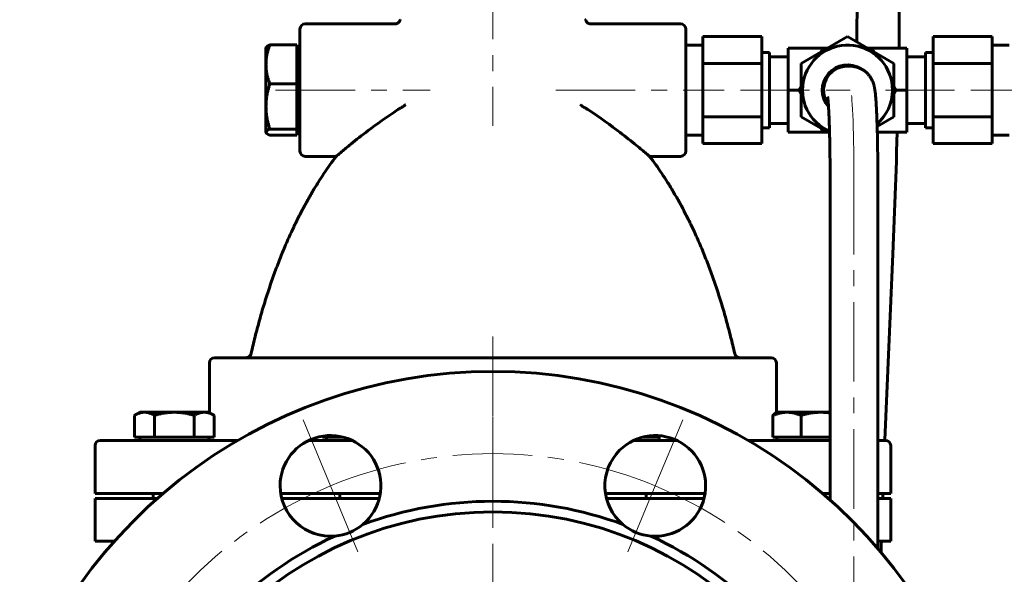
# Model space of a CAD drawing. Header units: millimetres. Extents: x 0 to 420, y 0 to 297.
# Tile 11 of 13: x 254 to 347, y 157 to 209. Entities that reach past the tile are written whole.
import ezdxf

# ---------------------------------------------------------------- set-up
doc = ezdxf.new("R2010")
doc.units = ezdxf.units.MM
for name, pattern in [('K5LT_AXLED', [12, 7.5, -1.5, 1.5, -1.5]), ('K5LT_BASIC', [0]), ('K5LT_THIN', [0])]:
    doc.linetypes.add(name, pattern=pattern)
doc.layers.add('Системный слой', color=7, linetype='Continuous')
doc.layers.add('Системный слой (1)', color=7, linetype='Continuous', true_color=0x6c6c6c)
doc.styles.add('KDIMTEXTSTYLE', font='GOST_AU.SHX', dxfattribs={"width": 0.96, "oblique": 15, "height": 5})
doc.styles.add('KTEXTSTYLE', font='GOST_AU.SHX', dxfattribs={"width": 0.56, "height": 5})
doc.dimstyles.new('KDIMSTYLE (0.50)', dxfattribs={"dimtxt": 5, "dimasz": 1, "dimexe": 2, "dimexo": 0, "dimgap": 1, "dimtad": 1, "dimlfac": 2, "dimtxsty": 'KDIMTEXTSTYLE', "dimsah": 1, "dimcen": 0, "dimdle": 1, "dimadec": 0, "dimazin": 0, "dimtfac": 0.667, "dimtmove": 0, "dimatfit": 3, "dimfxl": 1, "dimtvp": 1, "dimtolj": 1, "dimtzin": 0, "dimarcsym": 0})

# ---------------------------------------------------------------- blocks, each defined once
blk = doc.blocks.new('U62')
at = {"layer": 'Системный слой (1)', "color": 143, "linetype": 'K5LT_BASIC', "lineweight": 60, "true_color": 0x33acca}
for p, q in [((316.828, 202.479), (316.828, 208.229)), ((316.828, 196.729), (316.828, 202.479))]:
    blk.add_line(p, q, dxfattribs=at)
blk = doc.blocks.new('U63')
at = {"layer": 'Системный слой (1)', "color": 143, "linetype": 'K5LT_BASIC', "lineweight": 60, "true_color": 0x33acca}
for p, q in [((262.975, 159.929), (261.14, 159.929)), ((336.14, 159.929), (334.924, 159.929))]:
    blk.add_line(p, q, dxfattribs=at)
blk = doc.blocks.new('U64')
at = {"layer": 'Системный слой (1)', "color": 143, "linetype": 'K5LT_BASIC', "lineweight": 60, "true_color": 0x33acca}
for p, q in [((266.986, 163.929), (261.14, 163.929)), ((287.927, 163.929), (278.738, 163.929)), ((318.542, 163.929), (309.353, 163.929)), ((330.424, 163.929), (330.294, 163.929)), ((336.14, 163.929), (334.924, 163.929))]:
    blk.add_line(p, q, dxfattribs=at)
blk = doc.blocks.new('U65')
at = {"layer": 'Системный слой (1)', "color": 143, "linetype": 'K5LT_BASIC', "lineweight": 60, "true_color": 0x33acca}
for p, q in [((274.588, 169.429), (261.64, 169.429)), ((285.362, 169.429), (281.304, 169.429)), ((315.977, 169.429), (311.918, 169.429)), ((330.424, 169.429), (322.692, 169.429)), ((335.64, 169.429), (334.924, 169.429))]:
    blk.add_line(p, q, dxfattribs=at)
blk = doc.blocks.new('U66')
at = {"layer": 'Системный слой (1)', "color": 143, "linetype": 'K5LT_BASIC', "lineweight": 60, "true_color": 0x33acca}
for p, q in [((261.14, 164.429), (267.559, 164.429)), ((278.635, 164.429), (288.03, 164.429)), ((309.25, 164.429), (318.645, 164.429)), ((329.721, 164.429), (330.424, 164.429)), ((334.924, 164.429), (336.14, 164.429))]:
    blk.add_line(p, q, dxfattribs=at)
blk = doc.blocks.new('U67')
at = {"layer": 'Системный слой (1)', "color": 143, "linetype": 'K5LT_BASIC', "lineweight": 60, "true_color": 0x33acca}
for start, end in [(0, 246.46258), (311.08569, 0)]:
    blk.add_arc((332.068, 202.479), 4.242, start, end, dxfattribs=at)
blk = doc.blocks.new('U68')
at = {"layer": 'Системный слой (1)', "color": 143, "linetype": 'K5LT_BASIC', "lineweight": 60, "true_color": 0x33acca}
for p, q in [((277.253, 198.512), (277.255, 198.49)), ((277.255, 198.49), (277.261, 198.468)), ((277.261, 198.468), (277.271, 198.447)), ((277.271, 198.447), (277.336, 198.374)), ((277.336, 198.374), (277.447, 198.299)), ((277.447, 198.299), (277.61, 198.218))]:
    blk.add_line(p, q, dxfattribs=at)
blk = doc.blocks.new('U69')
at = {"layer": 'Системный слой (1)', "color": 143, "linetype": 'K5LT_BASIC', "lineweight": 60, "true_color": 0x33acca}
for p, q in [((327.699, 202.106), (327.483, 202.479)), ((329.775, 198.509), (329.56, 198.882))]:
    blk.add_line(p, q, dxfattribs=at)
blk = doc.blocks.new('U71')
at = {"layer": 'Системный слой (1)', "color": 143, "linetype": 'K5LT_BASIC', "lineweight": 60, "true_color": 0x33acca}
for p, q in [((334.36, 206.449), (334.575, 206.076)), ((336.436, 202.852), (336.652, 202.479))]:
    blk.add_line(p, q, dxfattribs=at)
blk = doc.blocks.new('U73')
at = {"layer": 'Системный слой (1)', "color": 143, "linetype": 'K5LT_BASIC', "lineweight": 60, "true_color": 0x33acca}
for p, q in [((329.775, 206.449), (330.206, 206.449)), ((333.929, 206.449), (334.36, 206.449))]:
    blk.add_line(p, q, dxfattribs=at)
blk = doc.blocks.new('U74')
at = {"layer": 'Системный слой (1)', "color": 143, "linetype": 'K5LT_BASIC', "lineweight": 60, "true_color": 0x33acca}
for p, q in [((329.811, 172.07), (329.507, 172.079)), ((330.116, 172.044), (329.811, 172.07)), ((330.424, 172.001), (330.116, 172.044))]:
    blk.add_line(p, q, dxfattribs=at)
blk = doc.blocks.new('U75')
at = {"layer": 'Системный слой (1)', "color": 143, "linetype": 'K5LT_BASIC', "lineweight": 60, "true_color": 0x33acca}
for p, q in [((329.56, 206.076), (329.775, 206.449)), ((327.483, 202.479), (327.699, 202.852))]:
    blk.add_line(p, q, dxfattribs=at)
blk = doc.blocks.new('U76')
at = {"layer": 'Системный слой (1)', "color": 143, "linetype": 'K5LT_BASIC', "lineweight": 60, "true_color": 0x33acca}
for p, q in [((339.408, 202.479), (339.408, 206.043)), ((339.408, 198.916), (339.408, 202.479))]:
    blk.add_line(p, q, dxfattribs=at)
blk = doc.blocks.new('U77')
at = {"layer": 'Системный слой (1)', "color": 143, "linetype": 'K5LT_BASIC', "lineweight": 60, "true_color": 0x33acca}
for p, q in [((334.924, 194.479), (334.924, 159.22)), ((334.924, 148.189), (334.924, 141.26))]:
    blk.add_line(p, q, dxfattribs=at)
blk = doc.blocks.new('U78')
at = {"layer": 'Системный слой (1)', "color": 143, "linetype": 'K5LT_BASIC', "lineweight": 60, "true_color": 0x33acca}
for p, q in [((336.672, 195.764), (336.341, 187.007)), ((336.341, 187.007), (335.961, 178.209)), ((335.961, 178.209), (335.589, 169.483)), ((335.588, 169.447), (335.587, 169.436)), ((335.587, 169.436), (335.587, 169.429)), ((335.589, 169.474), (335.588, 169.469)), ((335.588, 169.469), (335.588, 169.467)), ((335.588, 169.467), (335.588, 169.464)), ((335.588, 169.464), (335.588, 169.461)), ((335.588, 169.461), (335.588, 169.458)), ((335.588, 169.458), (335.588, 169.454)), ((335.588, 169.454), (335.588, 169.447)), ((335.589, 169.483), (335.589, 169.474)), ((335.396, 164.304), (335.394, 164.237)), ((335.4, 164.429), (335.396, 164.304)), ((335.385, 163.998), (335.383, 163.929)), ((335.388, 164.072), (335.385, 163.998)), ((335.39, 164.124), (335.388, 164.072)), ((335.392, 164.197), (335.39, 164.124)), ((335.394, 164.237), (335.392, 164.197)), ((335.264, 159.929), (335.255, 159.569)), ((335.24, 158.917), (335.238, 158.849)), ((335.248, 159.277), (335.24, 158.917)), ((335.255, 159.569), (335.248, 159.277))]:
    blk.add_line(p, q, dxfattribs=at)
blk = doc.blocks.new('U79')
at = {"layer": 'Системный слой (1)', "color": 143, "linetype": 'K5LT_BASIC', "lineweight": 60, "true_color": 0x33acca}
for p, q in [((315.438, 263.917), (316.743, 263.852)), ((316.743, 263.852), (316.768, 263.849)), ((316.768, 263.849), (316.819, 263.844)), ((316.819, 263.844), (316.92, 263.833)), ((316.92, 263.833), (317.121, 263.807)), ((317.121, 263.807), (317.519, 263.747)), ((317.519, 263.747), (317.956, 263.664)), ((317.956, 263.664), (317.98, 263.659)), ((317.98, 263.659), (318.028, 263.648)), ((318.028, 263.648), (318.124, 263.627)), ((318.124, 263.627), (318.314, 263.582)), ((318.314, 263.582), (318.692, 263.481)), ((318.692, 263.481), (319.104, 263.355)), ((319.104, 263.355), (319.127, 263.347)), ((319.127, 263.347), (319.172, 263.332)), ((319.172, 263.332), (319.264, 263.3)), ((319.264, 263.3), (319.446, 263.235)), ((319.446, 263.235), (319.808, 263.093)), ((319.808, 263.093), (320.198, 262.923)), ((320.198, 262.923), (320.219, 262.913)), ((320.219, 262.913), (320.262, 262.893)), ((320.262, 262.893), (320.348, 262.853)), ((320.348, 262.853), (320.519, 262.768)), ((320.519, 262.768), (320.859, 262.589)), ((320.859, 262.589), (321.206, 262.39)), ((321.206, 262.39), (321.226, 262.378)), ((321.226, 262.378), (321.267, 262.353)), ((321.267, 262.353), (321.347, 262.304)), ((321.347, 262.304), (321.508, 262.202)), ((321.508, 262.202), (321.825, 261.99)), ((321.825, 261.99), (322.17, 261.741)), ((322.17, 261.741), (322.183, 261.731)), ((322.183, 261.731), (322.21, 261.711)), ((322.21, 261.711), (322.263, 261.67)), ((322.263, 261.67), (322.368, 261.589)), ((322.368, 261.589), (322.519, 261.468)), ((322.519, 261.468), (322.533, 261.456)), ((322.533, 261.456), (322.562, 261.433)), ((322.562, 261.433), (322.618, 261.387)), ((322.618, 261.387), (322.731, 261.292)), ((322.731, 261.292), (322.955, 261.097)), ((322.955, 261.097), (323.399, 260.682)), ((323.399, 260.682), (323.544, 260.539)), ((323.544, 260.539), (323.565, 260.517)), ((323.565, 260.517), (323.607, 260.474)), ((323.607, 260.474), (323.692, 260.387)), ((323.692, 260.387), (323.859, 260.211)), ((323.859, 260.211), (324.188, 259.845)), ((324.188, 259.845), (324.587, 259.369)), ((324.587, 259.369), (324.606, 259.345)), ((324.606, 259.345), (324.644, 259.298)), ((324.644, 259.298), (324.719, 259.203)), ((324.719, 259.203), (324.868, 259.01)), ((324.868, 259.01), (325.16, 258.615)), ((325.16, 258.615), (325.411, 258.256)), ((325.411, 258.256), (325.431, 258.227)), ((325.431, 258.227), (325.47, 258.169)), ((325.47, 258.169), (325.549, 258.052)), ((325.549, 258.052), (325.704, 257.816)), ((325.704, 257.816), (326.008, 257.331)), ((326.008, 257.331), (326.513, 256.456)), ((326.513, 256.456), (326.537, 256.413)), ((326.537, 256.413), (326.584, 256.326)), ((326.584, 256.326), (326.678, 256.151)), ((326.678, 256.151), (326.863, 255.797)), ((326.863, 255.797), (327.221, 255.072)), ((327.221, 255.072), (327.729, 253.947)), ((327.729, 253.947), (327.753, 253.891)), ((327.753, 253.891), (327.8, 253.778)), ((327.8, 253.778), (327.895, 253.552)), ((327.895, 253.552), (328.079, 253.096)), ((328.079, 253.096), (328.432, 252.169)), ((328.432, 252.169), (328.861, 250.939)), ((328.861, 250.939), (328.881, 250.879)), ((328.881, 250.879), (328.92, 250.76)), ((328.92, 250.76), (328.998, 250.52)), ((328.998, 250.52), (329.149, 250.037)), ((329.149, 250.037), (329.439, 249.063)), ((329.439, 249.063), (329.707, 248.094)), ((329.707, 248.094), (329.723, 248.035)), ((329.723, 248.035), (329.754, 247.918)), ((329.754, 247.918), (329.816, 247.682)), ((329.816, 247.682), (329.936, 247.208)), ((329.936, 247.208), (330.167, 246.255)), ((330.167, 246.255), (330.412, 245.163)), ((330.412, 245.163), (330.425, 245.102)), ((330.425, 245.102), (330.451, 244.981)), ((330.451, 244.981), (330.503, 244.738)), ((330.503, 244.738), (330.603, 244.251)), ((330.603, 244.251), (330.796, 243.269)), ((330.796, 243.269), (331, 242.149)), ((331, 242.149), (331.011, 242.087)), ((331.011, 242.087), (331.033, 241.962)), ((331.033, 241.962), (331.076, 241.712)), ((331.076, 241.712), (331.16, 241.211)), ((331.16, 241.211), (331.32, 240.203)), ((331.32, 240.203), (331.497, 239.006)), ((331.497, 239.006), (331.514, 238.885)), ((331.514, 238.885), (331.547, 238.642)), ((331.547, 238.642), (331.613, 238.157)), ((331.613, 238.157), (331.738, 237.186)), ((331.738, 237.186), (331.965, 235.24)), ((331.965, 235.24), (332.333, 231.322)), ((332.333, 231.322), (332.795, 223.358)), ((332.795, 223.358), (332.973, 211.426)), ((332.973, 211.426), (332.945, 207.017))]:
    blk.add_line(p, q, dxfattribs=at)
blk = doc.blocks.new('U82')
at = {"layer": 'Системный слой (1)', "color": 143, "linetype": 'K5LT_BASIC', "lineweight": 60, "true_color": 0x33acca}
for p, q in [((315.438, 267.917), (317.256, 267.82)), ((317.256, 267.82), (317.291, 267.816)), ((317.291, 267.816), (317.361, 267.808)), ((317.361, 267.808), (317.502, 267.791)), ((317.502, 267.791), (317.783, 267.754)), ((317.783, 267.754), (318.344, 267.663)), ((318.344, 267.663), (318.912, 267.549)), ((318.912, 267.549), (318.945, 267.542)), ((318.945, 267.542), (319.01, 267.527)), ((319.01, 267.527), (319.14, 267.497)), ((319.14, 267.497), (319.399, 267.434)), ((319.399, 267.434), (319.915, 267.291)), ((319.915, 267.291), (320.452, 267.122)), ((320.452, 267.122), (320.482, 267.111)), ((320.482, 267.111), (320.543, 267.09)), ((320.543, 267.09), (320.665, 267.048)), ((320.665, 267.048), (320.907, 266.959)), ((320.907, 266.959), (321.389, 266.768)), ((321.389, 266.768), (321.903, 266.542)), ((321.903, 266.542), (321.932, 266.528)), ((321.932, 266.528), (321.99, 266.501)), ((321.99, 266.501), (322.104, 266.446)), ((322.104, 266.446), (322.333, 266.334)), ((322.333, 266.334), (322.784, 266.096)), ((322.784, 266.096), (323.27, 265.816)), ((323.27, 265.816), (323.294, 265.802)), ((323.294, 265.802), (323.342, 265.773)), ((323.342, 265.773), (323.437, 265.714)), ((323.437, 265.714), (323.627, 265.595)), ((323.627, 265.595), (324.001, 265.348)), ((324.001, 265.348), (324.264, 265.165)), ((324.264, 265.165), (324.288, 265.148)), ((324.288, 265.148), (324.336, 265.113)), ((324.336, 265.113), (324.432, 265.043)), ((324.432, 265.043), (324.622, 264.901)), ((324.622, 264.901), (325, 264.606)), ((325, 264.606), (325.625, 264.075)), ((325.625, 264.075), (325.653, 264.051)), ((325.653, 264.051), (325.707, 264.001)), ((325.707, 264.001), (325.816, 263.902)), ((325.816, 263.902), (326.032, 263.7)), ((326.032, 263.7), (326.455, 263.283)), ((326.455, 263.283), (326.952, 262.757)), ((326.952, 262.757), (326.978, 262.727)), ((326.978, 262.727), (327.032, 262.668)), ((327.032, 262.668), (327.138, 262.548)), ((327.138, 262.548), (327.347, 262.306)), ((327.347, 262.306), (327.756, 261.811)), ((327.756, 261.811), (328.241, 261.179)), ((328.241, 261.179), (328.257, 261.157)), ((328.257, 261.157), (328.289, 261.113)), ((328.289, 261.113), (328.353, 261.026)), ((328.353, 261.026), (328.48, 260.849)), ((328.48, 260.849), (328.593, 260.688)), ((328.593, 260.688), (328.611, 260.662)), ((328.611, 260.662), (328.647, 260.61)), ((328.647, 260.61), (328.718, 260.507)), ((328.718, 260.507), (328.859, 260.297)), ((328.859, 260.297), (329.137, 259.872)), ((329.137, 259.872), (329.672, 258.996)), ((329.672, 258.996), (329.934, 258.535)), ((329.934, 258.535), (329.962, 258.485)), ((329.962, 258.485), (330.018, 258.383)), ((330.018, 258.383), (330.129, 258.18)), ((330.129, 258.18), (330.347, 257.768)), ((330.347, 257.768), (330.768, 256.927)), ((330.768, 256.927), (331.341, 255.673)), ((331.341, 255.673), (331.368, 255.609)), ((331.368, 255.609), (331.423, 255.48)), ((331.423, 255.48), (331.533, 255.222)), ((331.533, 255.222), (331.745, 254.701)), ((331.745, 254.701), (332.151, 253.648)), ((332.151, 253.648), (332.655, 252.206)), ((332.655, 252.206), (332.677, 252.14)), ((332.677, 252.14), (332.72, 252.008)), ((332.72, 252.008), (332.806, 251.743)), ((332.806, 251.743), (332.974, 251.21)), ((332.974, 251.21), (333.293, 250.135)), ((333.293, 250.135), (333.551, 249.205)), ((333.551, 249.205), (333.567, 249.143)), ((333.567, 249.143), (333.6, 249.019)), ((333.6, 249.019), (333.666, 248.77)), ((333.666, 248.77), (333.794, 248.27)), ((333.794, 248.27), (334.039, 247.263)), ((334.039, 247.263), (334.3, 246.11)), ((334.3, 246.11), (334.314, 246.046)), ((334.314, 246.046), (334.341, 245.918)), ((334.341, 245.918), (334.396, 245.662)), ((334.396, 245.662), (334.503, 245.149)), ((334.503, 245.149), (334.707, 244.116)), ((334.707, 244.116), (334.923, 242.939)), ((334.923, 242.939), (334.934, 242.873)), ((334.934, 242.873), (334.957, 242.742)), ((334.957, 242.742), (335.003, 242.48)), ((335.003, 242.48), (335.091, 241.955)), ((335.091, 241.955), (335.26, 240.902)), ((335.26, 240.902), (335.564, 238.79)), ((335.564, 238.79), (336.003, 235.089)), ((336.003, 235.089), (336.599, 227.571)), ((336.599, 227.571), (336.966, 216.227)), ((336.966, 216.227), (336.937, 206.449)), ((336.758, 198.509), (336.73, 197.593)), ((336.73, 197.593), (336.701, 196.678)), ((336.701, 196.678), (336.672, 195.764))]:
    blk.add_line(p, q, dxfattribs=at)
blk = doc.blocks.new('U95')
at = {"layer": 'Системный слой (1)', "color": 30, "linetype": 'K5LT_AXLED', "lineweight": 18, "true_color": 0xff8000}
for p, q in [((283.333, 165.134), (280.75, 171.371)), ((313.947, 165.134), (316.531, 171.371)), ((285.916, 158.898), (283.333, 165.134)), ((311.364, 158.898), (313.947, 165.134)), ((261.685, 143.487), (255.449, 146.07)), ((335.595, 143.487), (341.831, 146.07)), ((267.921, 140.903), (261.685, 143.487)), ((329.359, 140.903), (335.595, 143.487)), ((267.921, 115.455), (261.685, 112.872)), ((329.359, 115.455), (335.595, 112.872)), ((261.685, 112.872), (255.449, 110.289)), ((335.595, 112.872), (341.831, 110.289)), ((285.916, 97.46), (283.333, 91.224)), ((311.364, 97.46), (313.947, 91.224)), ((283.333, 91.224), (280.75, 84.988)), ((313.947, 91.224), (316.531, 84.988))]:
    blk.add_line(p, q, dxfattribs=at)
for start, end in [(67.5, 112.5), (112.5, 157.5), (22.5, 67.5), (157.5, 202.5), (337.5, 22.5), (202.5, 247.5), (292.5, 337.5), (247.5, 292.5)]:
    blk.add_arc((298.64, 128.179), 40, start, end, dxfattribs=at)
blk = doc.blocks.new('U96')
at = {"layer": 'Системный слой (1)', "color": 30, "linetype": 'K5LT_AXLED', "lineweight": 18, "true_color": 0xff8000}
blk.add_line((298.64, 128.179), (298.64, 177.929), dxfattribs=at)
blk = doc.blocks.new('D5')
at = {"layer": 'Системный слой (1)'}
for points in [[(268.856, 146.573), (264.218, 148.553), (268.185, 145.44), (268.09, 146.261)], [(333.062, 107.805), (329.095, 110.918), (329.19, 110.097), (328.424, 109.785)]]:
    blk.add_hatch(color=7, dxfattribs=at).paths.add_polyline_path(points)
at = {"layer": 'Системный слой (1)', "color": 7, "linetype": 'K5LT_THIN', "lineweight": 18, "true_color": 0xffffff}
for p, q in [((264.218, 148.553), (268.856, 146.573)), ((268.185, 145.44), (264.218, 148.553)), ((264.218, 148.553), (333.062, 107.805)), ((268.856, 146.573), (268.09, 146.261)), ((268.09, 146.261), (268.185, 145.44)), ((329.19, 110.097), (329.095, 110.918)), ((329.095, 110.918), (333.062, 107.805)), ((328.424, 109.785), (329.19, 110.097)), ((333.062, 107.805), (328.424, 109.785)), ((333.062, 107.805), (353.662, 95.612)), ((353.662, 95.612), (371.388, 95.612))]:
    blk.add_line(p, q, dxfattribs=at)
blk.add_wipeout([(355.662, 96.612), (355.662, 103.994), (368.839, 103.994), (368.839, 96.612)]).dxf.layer = 'Системный слой (1)'
at = {"layer": 'Системный слой (1)', "color": 7, "char_height": 5, "attachment_point": 1, "style": 'KTEXTSTYLE'}
for s, insert in [('\\H5.0;\\W1.000;\\Q15;\\Q15;\\W0.960;∅', (355.662, 103.2)), ('\\H5.0;\\W1.000;\\Q15;\\Q15;\\W0.960;160', (358.969, 103.2))]:
    blk.add_mtext(s, dxfattribs=dict(at, insert=insert))
blk = doc.blocks.new('KDIMARROW_01')
at = {"layer": 'Системный слой'}
blk.add_hatch(color=0, dxfattribs=at).paths.add_polyline_path([(0, 0), (-5, 0.658), (-4.5, 0), (-5, -0.658)])
at = {"layer": 'Системный слой', "color": 0, "linetype": 'K5LT_THIN', "lineweight": 18}
for p, q in [((-4.5, 0), (-5, 0.658)), ((-5, 0.658), (0, 0)), ((0, 0), (-5, -0.658)), ((-5, -0.658), (-4.5, 0))]:
    blk.add_line(p, q, dxfattribs=at)
at = {"layer": 'Системный слой (1)', "color": 0, "linetype": 'K5LT_THIN', "lineweight": 18}
blk.add_line((126.468, 128.179), (125.968, 128.179), dxfattribs=at)
blk = doc.blocks.new('D8')
at = {"layer": 'Системный слой (1)'}
for points in [[(388.565, 265.679), (387.907, 270.679), (387.249, 265.679), (387.907, 266.179)], [(387.907, 85.679), (388.565, 90.679), (387.907, 90.179), (387.249, 90.679)]]:
    blk.add_hatch(color=7, dxfattribs=at).paths.add_polyline_path(points)
at = {"layer": 'Системный слой (1)', "color": 7, "linetype": 'K5LT_THIN', "lineweight": 18, "true_color": 0xffffff}
for p, q in [((308.411, 270.679), (389.907, 270.679)), ((387.249, 265.679), (387.907, 270.679)), ((387.907, 270.679), (388.565, 265.679)), ((387.907, 85.679), (387.907, 270.679)), ((387.907, 266.179), (387.249, 265.679)), ((388.565, 265.679), (387.907, 266.179)), ((387.907, 85.679), (387.249, 90.679)), ((387.249, 90.679), (387.907, 90.179)), ((387.907, 90.179), (388.565, 90.679)), ((388.565, 90.679), (387.907, 85.679)), ((320.407, 85.679), (389.907, 85.679))]:
    blk.add_line(p, q, dxfattribs=at)
blk.add_wipeout([(386.907, 172.639), (379.525, 172.639), (379.525, 183.276), (386.907, 183.276)]).dxf.layer = 'Системный слой (1)'
at = {"layer": 'Системный слой (1)', "color": 7, "insert": (380.319, 172.639), "char_height": 5, "attachment_point": 1, "rotation": 90, "style": 'KTEXTSTYLE'}
blk.add_mtext('\\H5.0;\\W1.000;\\Q15;\\Q15;\\W0.960;370', dxfattribs=at)

msp = doc.modelspace()

# ---------------------------------------------------------------- linework, layer by layer
at = {"layer": 'Системный слой (1)', "color": 30, "linetype": 'K5LT_AXLED', "lineweight": 18, "true_color": 0xff8000}
for p, q in [((298.6401, 214.7792), (298.6401, 199.0967)), ((278.1525, 202.4792), (292.7176, 202.4792)), ((304.5625, 202.4792), (320.4276, 202.4792)), ((321.9777, 202.4792), (328.4776, 202.4792)), ((330.0676, 202.4792), (332.3238, 202.4792)), ((335.6576, 202.4792), (342.1575, 202.4792)), ((343.7076, 202.4792), (349.3076, 202.4792)), ((332.6742, 194.4792), (332.6742, 139.2602)), ((298.6401, 179.2292), (298.6401, 162.4292))]:
    msp.add_line(p, q, dxfattribs=at)
at = {"layer": 'Системный слой (1)', "color": 143, "linetype": 'K5LT_BASIC', "lineweight": 60, "true_color": 0x33acca}
for p, q in [((280.4526, 208.2292), (280.4526, 196.7292)), ((289.4062, 208.7292), (280.9526, 208.7292)), ((316.3276, 208.7292), (307.8736, 208.7292)), ((307.8736, 208.7264), (307.8736, 208.7264)), ((318.4276, 207.5239), (318.4276, 205.0015)), ((318.4276, 207.5239), (323.9777, 207.5239)), ((323.9777, 205.0015), (323.9777, 207.5239)), ((327.6988, 205.0015), (332.0676, 207.5239)), ((332.0676, 207.5239), (336.4364, 205.0015)), ((340.1575, 207.5239), (340.1575, 205.0015)), ((345.7076, 207.5239), (340.1575, 207.5239)), ((345.7076, 205.0015), (345.7076, 207.5239)), ((277.2525, 206.4792), (277.2714, 206.5118)), ((277.2525, 204.9029), (277.2525, 206.4792)), ((280.1525, 206.7401), (277.6098, 206.7401)), ((280.1525, 206.7401), (280.1525, 204.9029)), ((280.1525, 206.4792), (280.4526, 206.4792)), ((318.4276, 206.721), (316.8276, 206.721)), ((326.4776, 206.4492), (327.3584, 206.4492)), ((326.4776, 206.4492), (326.4776, 202.4792)), ((327.3584, 206.4492), (329.7755, 206.4492)), ((336.7767, 206.4492), (334.3596, 206.4492)), ((337.6576, 206.4492), (336.7767, 206.4492)), ((337.6576, 202.4792), (337.6576, 206.4492)), ((345.7076, 206.721), (347.3076, 206.721)), ((323.9777, 206.0428), (324.7276, 206.0428)), ((324.7276, 206.0428), (324.7276, 198.9156)), ((324.7276, 205.6224), (326.4776, 205.6224)), ((339.4076, 205.6224), (337.6576, 205.6224)), ((340.1575, 206.0428), (339.4076, 206.0428)), ((277.2525, 200.9353), (277.2525, 204.9029)), ((280.1525, 204.9029), (280.1525, 203.0657)), ((318.4276, 205.0015), (323.9777, 205.0015)), ((318.4276, 205.0015), (318.4276, 199.9569)), ((323.9777, 199.9569), (323.9777, 205.0015)), ((327.6988, 199.9569), (327.6988, 205.0015)), ((332.0676, 204.7292), (332.0752, 204.7292)), ((332.0752, 204.7292), (332.3238, 204.7292)), ((336.4364, 205.0015), (336.4364, 199.9569)), ((340.1575, 205.0015), (340.1575, 199.9569)), ((345.7076, 205.0015), (340.1575, 205.0015)), ((345.7076, 199.9569), (345.7076, 205.0015)), ((280.1525, 203.0657), (277.6098, 203.0657)), ((280.1525, 203.0657), (280.1525, 200.9353)), ((326.4776, 202.4792), (327.3584, 202.4792)), ((326.4776, 202.4792), (326.4776, 198.5092)), ((327.3584, 202.4792), (327.4834, 202.4792)), ((336.6517, 202.4792), (336.4364, 202.1062)), ((336.7767, 202.4792), (336.6517, 202.4792)), ((337.6576, 202.4792), (336.7767, 202.4792)), ((337.6576, 198.5092), (337.6576, 202.4792)), ((277.2525, 198.5116), (277.2525, 200.9353)), ((280.1525, 200.9353), (280.1525, 198.8048)), ((318.4276, 199.9569), (318.4276, 197.4345)), ((318.4276, 199.9569), (323.9777, 199.9569)), ((323.9777, 197.4345), (323.9777, 199.9569)), ((330.3783, 198.4098), (327.6988, 199.9569)), ((336.4364, 199.9569), (334.8624, 199.0482)), ((345.7076, 199.9569), (340.1575, 199.9569)), ((340.1575, 199.9569), (340.1575, 197.4345)), ((345.7076, 197.4345), (345.7076, 199.9569)), ((280.1525, 198.8048), (277.6098, 198.8048)), ((280.1525, 198.8048), (280.1525, 198.5116)), ((323.9777, 198.9156), (324.7276, 198.9156)), ((324.7276, 199.3359), (326.4776, 199.3359)), ((339.4076, 199.3359), (337.6576, 199.3359)), ((340.1575, 198.9156), (339.4076, 198.9156)), ((277.2525, 198.4792), (277.2525, 198.5116)), ((277.2525, 198.4792), (277.2714, 198.4466)), ((280.1525, 198.2183), (277.6098, 198.2183)), ((280.1525, 198.5116), (280.1525, 198.2183)), ((280.1525, 198.4792), (280.4526, 198.4792)), ((318.4276, 198.2374), (316.8276, 198.2374)), ((326.4776, 198.5092), (327.3584, 198.5092)), ((327.3584, 198.5092), (329.7755, 198.5092)), ((330.2062, 198.5092), (329.7755, 198.5092)), ((336.7767, 198.5092), (334.8772, 198.5092)), ((337.6576, 198.5092), (336.7767, 198.5092)), ((345.7076, 198.2374), (347.3076, 198.2374)), ((318.4276, 197.4345), (323.9777, 197.4345)), ((345.7076, 197.4345), (340.1575, 197.4345)), ((283.8628, 196.2292), (280.9526, 196.2292)), ((316.3276, 196.2292), (313.4173, 196.2292)), ((330.4242, 194.4792), (330.4242, 163.8139)), ((271.9196, 172.0471), (271.9196, 176.7292)), ((324.8605, 177.2292), (272.4196, 177.2292)), ((325.3605, 172.0471), (325.3605, 176.7292)), ((265.364, 172.0792), (264.8612, 171.789)), ((264.8612, 169.7292), (264.8612, 171.789)), ((265.364, 172.0792), (265.7994, 172.0792)), ((265.7994, 172.0792), (268.614, 172.0792)), ((266.7376, 169.7292), (266.7376, 171.789)), ((268.614, 172.0792), (271.4286, 172.0792)), ((270.4904, 169.7292), (270.4904, 171.789)), ((271.4286, 172.0792), (271.864, 172.0792)), ((271.864, 172.0792), (272.3667, 171.789)), ((272.3667, 169.7292), (272.3667, 171.789)), ((325.0412, 169.7292), (325.0412, 171.789)), ((325.4161, 172.0792), (325.3015, 172.0131)), ((325.4161, 172.0792), (326.368, 172.0792)), ((326.368, 172.0792), (329.5073, 172.0792)), ((327.6948, 169.7292), (327.6948, 171.789)), ((329.5073, 172.0792), (330.4242, 172.0792)), ((283.5492, 169.7292), (283.5492, 169.8795)), ((314.3273, 169.7292), (314.3273, 169.8692)), ((261.1401, 164.4292), (261.1401, 168.9292)), ((265.7994, 169.7292), (264.8612, 169.7292)), ((265.364, 169.7292), (265.364, 169.4292)), ((266.7376, 169.7292), (265.7994, 169.7292)), ((268.614, 169.7292), (266.7376, 169.7292)), ((270.4904, 169.7292), (268.614, 169.7292)), ((271.4286, 169.7292), (270.4904, 169.7292)), ((272.3667, 169.7292), (271.4286, 169.7292)), ((271.864, 169.7292), (271.864, 169.4292)), ((282.5779, 169.7292), (282.5779, 169.8241)), ((283.0636, 169.7292), (282.5779, 169.7292)), ((282.9528, 169.7292), (282.9528, 169.4292)), ((283.5492, 169.7292), (283.0636, 169.7292)), ((284.5369, 169.7292), (283.5492, 169.7292)), ((314.3273, 169.7292), (312.7432, 169.7292)), ((314.3273, 169.7292), (314.3273, 169.4292)), ((326.368, 169.7292), (325.0412, 169.7292)), ((325.4161, 169.7292), (325.4161, 169.4292)), ((327.6948, 169.7292), (326.368, 169.7292)), ((329.5073, 169.7292), (327.6948, 169.7292)), ((330.4242, 169.7292), (329.5073, 169.7292)), ((336.1401, 164.4292), (336.1401, 168.9292)), ((266.614, 164.4292), (266.614, 163.9292)), ((284.2028, 164.4292), (284.2028, 163.9292)), ((313.0773, 164.4292), (313.0773, 163.9292)), ((261.1401, 163.9292), (261.1401, 159.9292)), ((336.1401, 163.9292), (336.1401, 159.9292))]:
    msp.add_line(p, q, dxfattribs=at)
msp.add_circle((298.6401, 128.1792), 34.5, dxfattribs=at)
for centre, radius, start, end in [((280.9526, 208.2292), 0.5, 90, 180), ((316.3276, 208.2292), 0.5, 0, 90), ((332.0676, 202.4792), 2.3813, 56.963892, 221.28308), ((332.0676, 202.4792), 2.25, 90, 216.672559), ((280.9526, 196.7292), 0.5, 180, 270), ((316.3276, 196.7292), 0.5, 270, 0), ((272.4196, 176.7292), 0.5, 90, 180), ((324.8605, 176.7292), 0.5, 0, 90), ((298.6401, 128.1792), 47.75, 297.120173, 242.879827), ((283.3327, 165.1344), 4.75, 310.050043, 180), ((313.9474, 165.1344), 4.75, 265.050043, 135), ((261.6401, 168.9292), 0.5, 90, 180), ((271.4196, 169.9292), 0.5, 332.715779, 336.428073), ((325.8605, 169.9292), 0.5, 203.571927, 207.284221), ((335.6401, 168.9292), 0.5, 0, 90), ((313.9474, 165.1344), 4.75, 135, 229.949957), ((283.3327, 165.1344), 4.75, 180, 274.949957), ((298.6401, 128.1792), 35.5, 90, 110.187675), ((298.6401, 128.1792), 35.5, 69.812325, 90), ((283.3327, 165.1344), 4.75, 274.949957, 310.050043), ((313.9474, 165.1344), 4.75, 229.949957, 265.050043), ((298.6401, 128.1792), 35.5, 114.812325, 155.187675), ((298.6401, 128.1792), 35.5, 24.812325, 65.187675)]:
    msp.add_arc(centre, radius, start, end, dxfattribs=at)
at = {"layer": 'Системный слой (1)', "color": 30, "linetype": 'K5LT_AXLED', "lineweight": 18, "true_color": 0xff8000}
msp.add_ellipse((332.3238, 194.4792), major_axis=(0, 8), ratio=0.0438047, start_param=4.712389, end_param=6.2831853, dxfattribs=at)
at = {"layer": 'Системный слой (1)', "color": 143, "linetype": 'K5LT_BASIC', "lineweight": 60, "true_color": 0x33acca}
for points, knots in [([(289.8957, 209.125), (289.8956, 209.1248), (289.8956, 209.1246), (289.8954, 209.124), (289.8954, 209.1236), (289.8952, 209.1227), (289.895, 209.1221), (289.8946, 209.1202), (289.8944, 209.119), (289.8936, 209.1155), (289.893, 209.1132), (289.8914, 209.1064), (289.8903, 209.1019), (289.8867, 209.0886), (289.8841, 209.08), (289.8756, 209.0546), (289.8692, 209.0381), (289.8526, 209.0017), (289.8421, 208.9821), (289.8184, 208.944), (289.8051, 208.9257), (289.7765, 208.891), (289.7611, 208.8746), (289.7286, 208.8446), (289.7117, 208.8309), (289.6761, 208.8058), (289.6574, 208.7945), (289.6183, 208.7739), (289.5977, 208.7647), (289.5554, 208.7492), (289.5337, 208.7428), (289.4899, 208.7331), (289.4678, 208.7297), (289.4325, 208.7267), (289.4194, 208.7261), (289.4062, 208.7261)], [0, 0, 0, 0, 0.0194221, 0.0194221, 0.0485553, 0.0485553, 0.1019661, 0.1019661, 0.2039322, 0.2039322, 0.4030088, 0.4030088, 0.7914511, 0.7914511, 1.5489136, 1.5489136, 3.0249947, 3.0249947, 4.8847067, 4.8847067, 6.769071, 6.769071, 8.6419315, 8.6419315, 10.4582163, 10.4582163, 12.2785276, 12.2785276, 14.1535293, 14.1535293, 16.0395536, 16.0395536, 17.8994531, 17.8994531, 18.9987867, 18.9987867, 18.9987867, 18.9987867]), ([(307.3843, 209.1255), (307.3841, 209.1255), (307.3841, 209.1254), (307.3842, 209.1252), (307.3842, 209.125), (307.3843, 209.1246), (307.3844, 209.1243), (307.3845, 209.1236), (307.3846, 209.1231), (307.3849, 209.1216), (307.3852, 209.1206), (307.3858, 209.1178), (307.3862, 209.1159), (307.3875, 209.1103), (307.3884, 209.1066), (307.3913, 209.0956), (307.3933, 209.0884), (307.3999, 209.067), (307.4049, 209.0531), (307.4189, 209.0189), (307.4287, 208.999), (307.4508, 208.9603), (307.4633, 208.9415), (307.4906, 208.9057), (307.5055, 208.8888), (307.5369, 208.8573), (307.5535, 208.8428), (307.5882, 208.8164), (307.6063, 208.8044), (307.6444, 208.7826), (307.6644, 208.7727), (307.706, 208.7557), (307.7274, 208.7485), (307.7709, 208.7371), (307.7929, 208.7328), (307.8346, 208.7277), (307.8541, 208.7264), (307.8736, 208.7264)], [0, 0, 0, 0, 0.003464, 0.003464, 0.0171505, 0.0171505, 0.0419677, 0.0419677, 0.086491, 0.086491, 0.1729821, 0.1729821, 0.3434085, 0.3434085, 0.6791503, 0.6791503, 1.3404113, 1.3404113, 2.6424888, 2.6424888, 4.5857634, 4.5857634, 6.5635037, 6.5635037, 8.5398707, 8.5398707, 10.4716051, 10.4716051, 12.3706031, 12.3706031, 14.331412, 14.331412, 16.3149807, 16.3149807, 18.2824031, 18.2824031, 19.9987226, 19.9987226, 19.9987226, 19.9987226]), ([(332.3238, 204.7292), (332.4168, 204.7292), (332.5097, 204.7235), (332.6945, 204.7006), (332.7861, 204.6835), (332.8862, 204.6583), (332.8964, 204.6562), (332.9847, 204.6281), (333.0646, 204.6063), (333.2181, 204.5469), (333.2912, 204.5097), (333.3754, 204.471), (333.3846, 204.4656), (333.4758, 204.4168), (333.5545, 204.3682), (333.7056, 204.2618), (333.7778, 204.204), (333.9144, 204.0807), (333.9783, 204.0154), (334.0985, 203.8775), (334.1541, 203.805), (334.2556, 203.6566), (334.302, 203.5789), (334.3628, 203.4637), (334.3816, 203.4255), (334.4302, 203.3206), (334.4572, 203.2537), (334.5019, 203.1312), (334.5201, 203.0742), (334.5515, 202.9667), (334.5638, 202.9193), (334.5823, 202.8418), (334.5894, 202.8105), (334.5978, 202.7708), (334.5998, 202.7612), (334.6052, 202.7347), (334.6085, 202.718), (334.6136, 202.6912), (334.6155, 202.6811), (334.6192, 202.6609), (334.6211, 202.6508), (334.6246, 202.6308), (334.6264, 202.6208), (334.63, 202.5995), (334.6319, 202.5881), (334.6357, 202.5656), (334.6375, 202.5544), (334.6428, 202.5206), (334.6463, 202.4981), (334.6529, 202.4531), (334.6561, 202.4306), (334.6655, 202.362), (334.6714, 202.3161), (334.6875, 202.183), (334.6972, 202.0929), (334.7206, 201.8528), (334.7337, 201.6973), (334.7592, 201.3534), (334.7713, 201.166), (334.7933, 200.7815), (334.8034, 200.5863), (334.8235, 200.1485), (334.8336, 199.9028), (334.8462, 199.5524), (334.8494, 199.4586), (334.8535, 199.3361), (334.8544, 199.3094), (334.8576, 199.2044), (334.86, 199.1255), (334.8647, 198.9778), (334.8667, 198.9039), (334.8717, 198.7249), (334.8746, 198.6186), (334.8817, 198.3246), (334.8861, 198.139), (334.8963, 197.644), (334.9018, 197.3309), (334.911, 196.6908), (334.9148, 196.3639), (334.9205, 195.7012), (334.9224, 195.3655), (334.9239, 194.8457), (334.9242, 194.6625), (334.9242, 194.4792)], [0, 0, 0, 0, 0.5084141, 0.5084141, 1.0158471, 1.0158471, 1.0720075, 1.0720075, 1.5230679, 1.5230679, 1.9726156, 1.9726156, 2.0311694, 2.0311694, 2.5406217, 2.5406217, 3.0524922, 3.0524922, 3.5692074, 3.5692074, 4.0947066, 4.0947066, 4.6461217, 4.6461217, 4.930852, 4.930852, 5.4569143, 5.4569143, 5.9829766, 5.9829766, 6.509039, 6.509039, 6.8772553, 6.8772553, 6.9954546, 6.9954546, 7.2062492, 7.2062492, 7.3364639, 7.3364639, 7.4666785, 7.4666785, 7.5968932, 7.5968932, 7.7457888, 7.7457888, 7.8937275, 7.8937275, 8.1908152, 8.1908152, 8.4873221, 8.4873221, 9.0809166, 9.0809166, 10.1767341, 10.1767341, 11.8549279, 11.8549279, 13.5860043, 13.5860043, 15.1671525, 15.1671525, 16.9517003, 16.9517003, 17.5911347, 17.5911347, 17.7711051, 17.7711051, 18.282605, 18.282605, 18.7482321, 18.7482321, 19.4203461, 19.4203461, 20.5542015, 20.5542015, 22.3675488, 22.3675488, 24.1864473, 24.1864473, 26.0099367, 26.0099367, 27, 27, 27, 27]), ([(330.192, 201.8548), (330.1939, 201.845), (330.1971, 201.8254), (330.2076, 201.7468), (330.2149, 201.6862), (330.2294, 201.5465), (330.2365, 201.4699), (330.2459, 201.3585), (330.2481, 201.3315), (330.2545, 201.2507), (330.2587, 201.1917), (330.2631, 201.1335), (330.2632, 201.1314), (330.2683, 201.0591), (330.2732, 200.9846), (330.2818, 200.8506), (330.2855, 200.7895), (330.2996, 200.5449), (330.3098, 200.3455), (330.3294, 199.915), (330.3387, 199.6828), (330.3562, 199.1898), (330.3644, 198.9286), (330.3724, 198.6345), (330.373, 198.6125), (330.3743, 198.5632), (330.375, 198.5364), (330.3766, 198.4762), (330.3775, 198.4436), (330.383, 198.2096), (330.3879, 198.0097), (330.3981, 197.5071), (330.4033, 197.2026), (330.4121, 196.5794), (330.4156, 196.2608), (330.4209, 195.6145), (330.4227, 195.2866), (330.424, 194.7983), (330.4242, 194.6387), (330.4242, 194.4792)], [0, 0, 0, 0, 0.6324184, 0.6324184, 1.2648367, 1.2648367, 1.8548633, 1.8548633, 2.0322455, 2.0322455, 2.3752668, 2.3752668, 2.3870099, 2.3870099, 2.7919884, 2.7919884, 3.0965388, 3.0965388, 3.9896184, 3.9896184, 4.8968548, 4.8968548, 5.8156808, 5.8156808, 5.8898668, 5.8898668, 5.9802344, 5.9802344, 6.090002, 6.090002, 6.7415303, 6.7415303, 7.6723983, 7.6723983, 8.6071684, 8.6071684, 9.5453266, 9.5453266, 10, 10, 10, 10]), ([(289.6874, 200.6408), (288.6217, 199.9466), (287.687, 199.27), (286.2901, 198.2125), (285.7365, 197.7751), (284.9278, 197.1204), (284.6319, 196.8757), (284.2024, 196.5169), (284.0527, 196.3903), (283.9185, 196.2765), (283.8889, 196.2514), (283.8666, 196.2324), (283.8629, 196.2292), (283.8628, 196.2292)], [-4.8926032, -4.8926032, -4.8926032, -4.8926032, -4.0902751, -4.0902751, -3.5043321, -3.5043321, -3.0904931, -3.0904931, -2.7439412, -2.7439412, -2.5781335, -2.5781335, -2.4947517, -2.4947517, -2.4947517, -2.4947517]), ([(290.3874, 201.097), (290.3868, 201.0966), (290.3863, 201.0961), (290.2997, 201.0136), (290.1954, 200.9346), (290.0549, 200.8528), (290.0277, 200.838), (289.9999, 200.8238)], [-0.10746816, -0.10746816, -0.10746816, -0.10746816, -0.1069529, -0.1069529, -0.02007318, -0.02007318, 0, 0, 0, 0]), ([(306.8927, 201.097), (306.8936, 201.0963), (306.8943, 201.0956), (307.0062, 200.9892), (307.1417, 200.8941), (307.2802, 200.8238)], [-0.10048751, -0.10048751, -0.10048751, -0.10048751, -0.0997987, -0.0997987, 0, 0, 0, 0]), ([(307.5927, 200.6408), (307.5035, 200.699), (307.41, 200.7554), (307.3068, 200.8102), (307.2935, 200.8171), (307.2802, 200.8238)], [0, 0, 0, 0, 0.064776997, 0.064776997, 0.074269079, 0.074269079, 0.074269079, 0.074269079]), ([(313.4173, 196.2292), (313.4172, 196.2292), (313.416, 196.2303), (313.4057, 196.239), (313.3858, 196.256), (313.2981, 196.3304), (313.2062, 196.4083), (312.8579, 196.7013), (312.534, 196.9715), (311.7071, 197.6443), (311.1842, 198.0604), (309.7709, 199.1411), (308.7585, 199.8814), (307.5927, 200.6408)], [-2.4946767, -2.4946767, -2.4946767, -2.4946767, -2.4465915, -2.4465915, -2.2963233, -2.2963233, -2.0303019, -2.0303019, -1.5408805, -1.5408805, -0.9744203, -0.9744203, -0.1106838, -0.1106838, -0.1106838, -0.1106838]), ([(321.9189, 177.2292), (321.9189, 177.2292), (321.9189, 177.2292), (321.8977, 177.2306), (321.8764, 177.2306), (321.8537, 177.2336), (321.852, 177.2338), (321.8399, 177.2355), (321.8294, 177.2373), (321.8144, 177.2404), (321.8098, 177.2415), (321.8032, 177.243), (321.8011, 177.2435), (321.7981, 177.2443), (321.7972, 177.2445), (321.7954, 177.245), (321.7945, 177.2452), (321.7927, 177.2457), (321.7919, 177.2459), (321.7893, 177.2466), (321.7876, 177.247), (321.7826, 177.2484), (321.7792, 177.2494), (321.7692, 177.2524), (321.7626, 177.2545), (321.7429, 177.2613), (321.73, 177.2664), (321.6967, 177.281), (321.6767, 177.2914), (321.639, 177.3144), (321.6212, 177.3269), (321.5878, 177.354), (321.572, 177.3686), (321.5422, 177.4001), (321.528, 177.417), (321.5019, 177.453), (321.4899, 177.472), (321.4685, 177.5115), (321.4591, 177.5319), (321.443, 177.5742), (321.4364, 177.5961), (321.4313, 177.6184)], [0, 0, 0, 0, 0.0006968, 0.0006968, 2.7459248, 2.7459248, 2.9600779, 2.9600779, 4.3294921, 4.3294921, 4.941061, 4.941061, 5.2141826, 5.2141826, 5.3361564, 5.3361564, 5.4581302, 5.4581302, 5.5730331, 5.5730331, 5.7993033, 5.7993033, 6.2500762, 6.2500762, 7.1480864, 7.1480864, 8.9441067, 8.9441067, 11.8422342, 11.8422342, 14.6486406, 14.6486406, 17.4070819, 17.4070819, 20.2543734, 20.2543734, 23.1531488, 23.1531488, 26.0497015, 26.0497015, 29, 29, 29, 29])]:
    msp.add_open_spline(points, degree=3, knots=knots, dxfattribs=at)
for points, weights in [([(277.6098, 206.7401), (277.2525, 205.7555), (277.2525, 204.9029)], [1, 1.0379548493, 1]), ([(277.2714, 206.5118), (277.3328, 206.6182), (277.6098, 206.7401)], [1.01349428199, 1.02917820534, 1]), ([(277.2525, 204.9029), (277.2525, 204.0503), (277.6098, 203.0657)], [1, 1.0379548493, 1]), ([(277.6098, 203.0657), (277.2525, 201.924), (277.2525, 200.9353)], [1, 1.0379548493, 1]), ([(277.2525, 200.9353), (277.2525, 199.9465), (277.6098, 198.8048)], [1, 1.0379548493, 1]), ([(277.6098, 198.8048), (277.2525, 198.6477), (277.2525, 198.5116)], [1, 1.0379548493, 1]), ([(265.7994, 172.0792), (265.364, 172.0792), (264.8612, 171.789)], [1, 1.0379548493, 1]), ([(266.7376, 171.789), (266.2348, 172.0792), (265.7994, 172.0792)], [1, 1.0379548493, 1]), ([(268.614, 172.0792), (267.7431, 172.0792), (266.7376, 171.789)], [1, 1.0379548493, 1]), ([(270.4904, 171.789), (269.4848, 172.0792), (268.614, 172.0792)], [1, 1.0379548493, 1]), ([(271.4286, 172.0792), (270.9931, 172.0792), (270.4904, 171.789)], [1, 1.0379548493, 1]), ([(272.3667, 171.789), (271.864, 172.0792), (271.4286, 172.0792)], [1, 1.0379548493, 1]), ([(326.368, 172.0792), (325.7523, 172.0792), (325.0412, 171.789)], [1, 1.0379548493, 1]), ([(325.0412, 171.789), (325.1785, 171.942), (325.3015, 172.0131)], [1, 1.01965971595, 1.01895289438]), ([(327.6948, 171.789), (326.9838, 172.0792), (326.368, 172.0792)], [1, 1.0379548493, 1]), ([(329.5073, 172.0792), (328.6661, 172.0792), (327.6948, 171.789)], [1, 1.0379548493, 1])]:
    msp.add_rational_spline(points, weights, degree=2, dxfattribs=at)
for points, degree in [([(289.9999, 200.8238), (289.8974, 200.7718), (289.789, 200.707), (289.6874, 200.6408)], 3), ([(283.8628, 196.2292), (278.4414, 189.0276), (275.8484, 177.6184)], 2), ([(313.4173, 196.2292), (318.8387, 189.0276), (321.4317, 177.6184)], 2), ([(275.3608, 177.2292), (275.4731, 177.2292), (275.6971, 177.3079), (275.8235, 177.5089), (275.8484, 177.6184)], 3)]:
    msp.add_open_spline(points, degree=degree, dxfattribs=at)

# ---------------------------------------------------------------- block references
at = {"layer": 'Системный слой (1)'}
for name in ['U82', 'U79', 'U62', 'U67', 'U75', 'U73', 'U71', 'U76', 'U69', 'U68', 'U78', 'U77', 'U96', 'U74', 'U95', 'U65', 'U66', 'U64', 'U63']:
    msp.add_blockref(name, (0, 0), dxfattribs=at)

# ---------------------------------------------------------------- next in the draw order: dimensions: what is measured, and where the dimension line sits
at = {"layer": 'Системный слой (1)', "color": 7}
dim = msp.add_diameter_dim_2p(p1=(229.7954, 168.9275), p2=(367.4847, 87.431), dimstyle='KDIMSTYLE (0.50)', override={"dimtih": 1, "dimtoh": 1, "dimpost": '\\H5.0;\\W0.960;\\Q15;<>', "dimblk1": 'KDIMARROW_01', "dimblk2": 'KDIMARROW_01', "dimclrt": 7, "dimtol": 1, "dimtp": 0, "dimtm": 0, "dimtdec": 5, "dimtmove": 1, "dimatfit": 2, "dimtolj": 1}, dxfattribs=at)
dim.commit()
dim.dimension.update_dxf_attribs({"geometry": 'D5', "text_midpoint": (355.662, 95.6125), "dimtype": 163})

# ---------------------------------------------------------------- next in the draw order: dimensions: what is measured, and where the dimension line sits
dim = msp.add_linear_dim(base=(387.907, 85.6792), p1=(308.4106, 270.6792), p2=(320.4073, 85.6792), angle=90, dimstyle='KDIMSTYLE (0.50)', override={"dimexo": 0, "dimpost": '\\H5.0;\\W0.960;\\Q15;<>', "dimblk1": 'KDIMARROW_01', "dimblk2": 'KDIMARROW_01', "dimse1": 0, "dimse2": 0, "dimclrt": 7, "dimtol": 1, "dimtp": 0, "dimtm": 0, "dimtdec": 5, "dimtolj": 1}, dxfattribs=at)
dim.commit()
dim.dimension.update_dxf_attribs({"geometry": 'D8', "text_midpoint": (387.907, 178.1792), "dimtype": 160})

doc.saveas('drawing.dxf')
